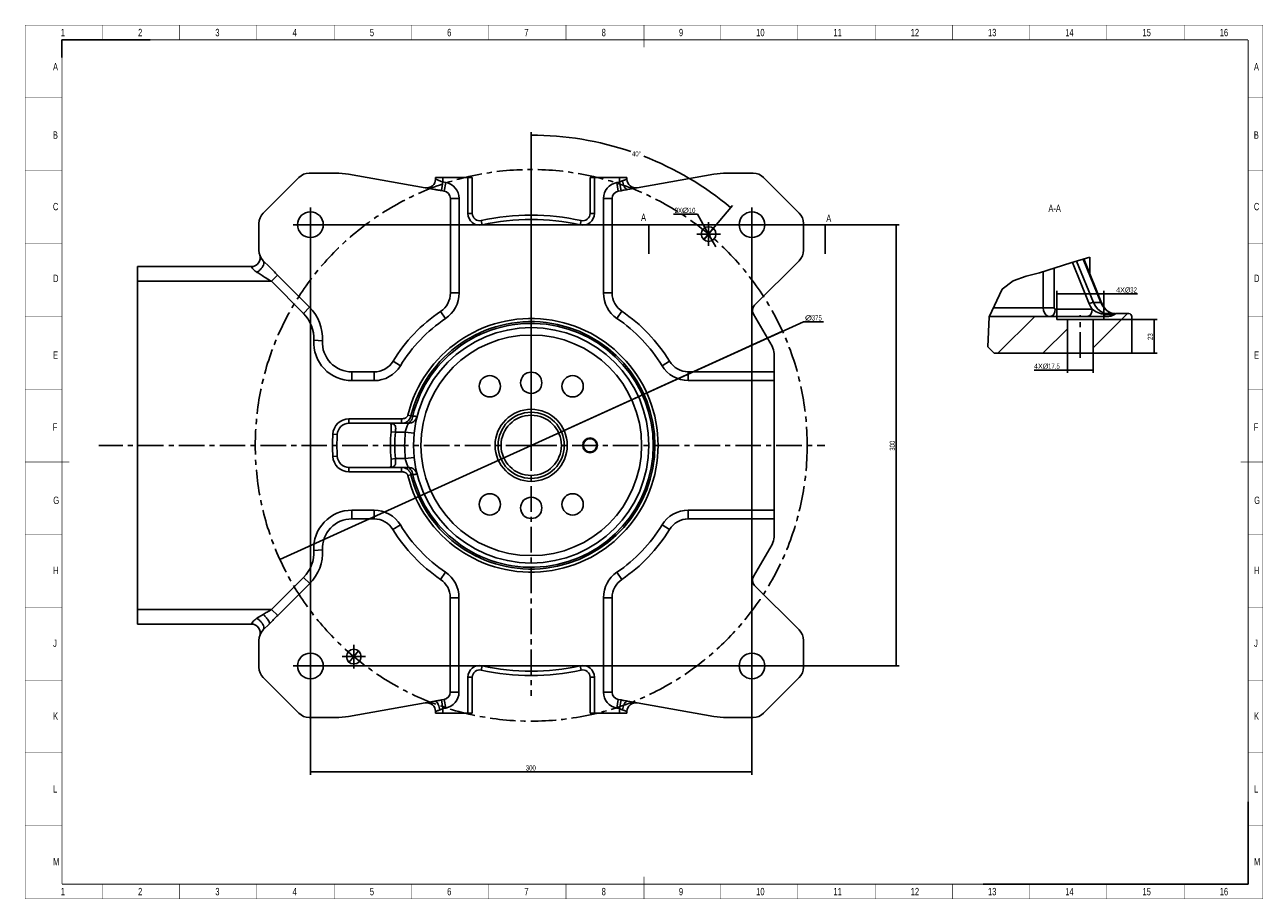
# Model space of a CAD drawing. Header units: millimetres. Extents: x 0 to 841, y 0 to 594.
import ezdxf

# ---------------------------------------------------------------- set-up
doc = ezdxf.new("R2010")
doc.units = ezdxf.units.MM
doc.header["$LTSCALE"] = 46.255
doc.linetypes.add('CENTER', pattern=[0.6, 0.375, -0.075, 0.075, -0.075])
doc.linetypes.add('PHANTOM', pattern=[0.8, 0.45, -0.05, 0.1, -0.05, 0.1, -0.05])
doc.layers.get('0').update_dxf_attribs({"linetype": 'CONTINUOUS'})
for name, color, linetype in [('02___PRT_ALL_AXES', 7, 'CONTINUOUS'), ('DEFAULT_1', 7, 'CENTER'), ('DEFAULT_3', 7, 'PHANTOM')]:
    doc.layers.add(name, color=color, linetype=linetype)
doc.styles.get("Standard").update_dxf_attribs({"font": 'txt', "width": 0.7})
doc.dimstyles.new('DIMSTYLE_1', dxfattribs={"dimtxt": 3.5, "dimasz": 3, "dimexe": 0.18, "dimexo": 0.0625, "dimgap": 0.09, "dimtad": 1, "dimdsep": 46, "dimtxsty": 'Standard', "dimblk": '_FILLED', "dimblk1": '_FILLED', "dimblk2": '_FILLED', "dimcen": 0.09, "dimclrt": 5, "dimadec": 0, "dimazin": 0, "dimtp": 0.01, "dimtm": 0.01, "dimtfac": 1, "dimtofl": 0, "dimtmove": 0, "dimatfit": 3, "dimldrblk": '_FILLED', "dimfxl": 1, "dimtolj": 1, "dimarcsym": 0})
doc.dimstyles.new('DIMSTYLE_2', dxfattribs={"dimtxt": 3.5, "dimasz": 3, "dimexe": 0.18, "dimexo": 0.0625, "dimgap": 0.09, "dimtad": 1, "dimtih": 1, "dimtoh": 1, "dimdsep": 46, "dimtxsty": 'Standard', "dimblk": '_FILLED', "dimblk1": '_FILLED', "dimblk2": '_FILLED', "dimcen": 0.09, "dimclrt": 5, "dimadec": 0, "dimazin": 0, "dimtp": 0.01, "dimtm": 0.01, "dimtfac": 1, "dimtofl": 0, "dimtmove": 0, "dimatfit": 3, "dimldrblk": '_FILLED', "dimfxl": 1, "dimtolj": 1, "dimarcsym": 0})
doc.dimstyles.new('DIMSTYLE_3', dxfattribs={"dimtxt": 3.5, "dimasz": 3, "dimexe": 0.18, "dimexo": 0.0625, "dimgap": 0.09, "dimtad": 0, "dimtih": 1, "dimtoh": 1, "dimdec": 1, "dimdsep": 46, "dimtxsty": 'Standard', "dimblk": '_FILLED', "dimblk1": '_FILLED', "dimblk2": '_FILLED', "dimcen": 0.09, "dimclrt": 5, "dimadec": 0, "dimazin": 0, "dimtp": 0.5, "dimtm": 0.5, "dimtfac": 1, "dimtdec": 1, "dimtofl": 0, "dimtmove": 0, "dimatfit": 3, "dimldrblk": '_FILLED', "dimfxl": 1, "dimtolj": 1, "dimarcsym": 0})

# ---------------------------------------------------------------- blocks, each defined once
blk = doc.blocks.new('_FILLED')
at = {"color": 0, "linetype": 'ByBlock'}
blk.add_solid([(0, 0), (-1, 0.12), (-1, -0.12)], dxfattribs=at)
blk = doc.blocks.new('*D0')
at = {"color": 2, "linetype": 'Continuous'}
for p, q in [((205.8, 458.33), (593.85, 458.33)), ((591.85, 458.33), (591.85, 308.33)), ((591.85, 158.33), (591.85, 308.33)), ((205.8, 158.33), (593.85, 158.33))]:
    blk.add_line(p, q, dxfattribs=at)
at = {"color": 2, "linetype": 'Continuous', "xscale": 3, "yscale": 3, "zscale": 3}
for p, rotation in [((591.85, 458.33), 90), ((591.85, 158.33), 270)]:
    blk.add_blockref('_FILLED', p, dxfattribs=dict(at, rotation=rotation))
at = {"color": 5, "linetype": 'Continuous', "width": 0.7}
blk.add_text('300', height=3.5, rotation=90, dxfattribs=at).set_placement((590.98, 304.65))
blk = doc.blocks.new('*D1')
at = {"color": 2, "linetype": 'Continuous'}
for p, q in [((193.85, 446.38), (193.85, 84.4)), ((493.85, 446.38), (493.85, 84.4)), ((193.85, 86.4), (343.85, 86.4)), ((493.85, 86.4), (343.85, 86.4))]:
    blk.add_line(p, q, dxfattribs=at)
at = {"color": 2, "linetype": 'Continuous', "xscale": 3, "yscale": 3, "zscale": 3, "rotation": 180}
blk.add_blockref('_FILLED', (193.85, 86.4), dxfattribs=at)
at = {"color": 2, "linetype": 'Continuous', "xscale": 3, "yscale": 3, "zscale": 3}
blk.add_blockref('_FILLED', (493.85, 86.4), dxfattribs=at)
at = {"color": 5, "linetype": 'Continuous', "width": 0.7}
blk.add_text('300', height=3.5, dxfattribs=at).set_placement((340.18, 87.27))
blk = doc.blocks.new('*D2')
at = {"color": 2, "linetype": 'Continuous'}
for p, q in [((456.79, 465.46), (440.62, 465.46)), ((440.62, 465.46), (456.79, 465.46)), ((464.38, 451.96), (456.79, 465.46)), ((461.92, 456.32), (461.92, 456.32)), ((461.92, 456.32), (464.38, 451.96)), ((466.83, 447.61), (464.38, 451.96)), ((464.38, 451.96), (469.28, 443.25)), ((466.83, 447.61), (466.83, 447.61))]:
    blk.add_line(p, q, dxfattribs=at)
at = {"color": 2, "linetype": 'Continuous', "xscale": 3, "yscale": 3, "zscale": 3}
for p, rotation in [((461.92, 456.32), 299.3529013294), ((466.83, 447.61), 119.3519521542)]:
    blk.add_blockref('_FILLED', p, dxfattribs=dict(at, rotation=rotation))
at = {"color": 5, "linetype": 'Continuous'}
for s, width, p in [('2X', 0.7, (441.32, 466.33)), ('%%c', 1.333333, (446.22, 466.33)), ('10', 0.7, (450.89, 466.33))]:
    blk.add_text(s, height=3.5, dxfattribs=dict(at, width=width)).set_placement(p)
blk = doc.blocks.new('*D3')
at = {"color": 2, "linetype": 'Continuous'}
for p, q in [((708.22, 370.69), (708.22, 357.53)), ((725.72, 370.69), (725.72, 357.53)), ((716.97, 359.53), (685.5, 359.53)), ((708.22, 359.53), (716.97, 359.53)), ((725.72, 359.53), (716.97, 359.53))]:
    blk.add_line(p, q, dxfattribs=at)
at = {"color": 2, "linetype": 'Continuous', "xscale": 3, "yscale": 3, "zscale": 3, "rotation": 180}
blk.add_blockref('_FILLED', (708.22, 359.53), dxfattribs=at)
at = {"color": 2, "linetype": 'Continuous', "xscale": 3, "yscale": 3, "zscale": 3}
blk.add_blockref('_FILLED', (725.72, 359.53), dxfattribs=at)
at = {"color": 5, "linetype": 'Continuous'}
for s, width, p in [('4X%%c', 0.911111, (685.5, 360.4)), ('17.5', 0.7, (695.06, 360.4))]:
    blk.add_text(s, height=3.5, dxfattribs=dict(at, width=width)).set_placement(p)
blk = doc.blocks.new('*D4')
at = {"color": 2, "linetype": 'Continuous'}
for p, q in [((700.97, 396.09), (700.97, 413.32)), ((732.97, 396.09), (732.97, 413.32)), ((700.97, 411.32), (716.97, 411.32)), ((732.97, 411.32), (716.97, 411.32)), ((716.97, 411.32), (755.77, 411.32))]:
    blk.add_line(p, q, dxfattribs=at)
at = {"color": 2, "linetype": 'Continuous', "xscale": 3, "yscale": 3, "zscale": 3, "rotation": 180}
blk.add_blockref('_FILLED', (700.97, 411.32), dxfattribs=at)
at = {"color": 2, "linetype": 'Continuous', "xscale": 3, "yscale": 3, "zscale": 3}
blk.add_blockref('_FILLED', (732.97, 411.32), dxfattribs=at)
at = {"color": 5, "linetype": 'Continuous'}
for s, width, p in [('4X%%c', 0.911111, (741.31, 412.2)), ('32', 0.7, (750.87, 412.2))]:
    blk.add_text(s, height=3.5, dxfattribs=dict(at, width=width)).set_placement(p)
blk = doc.blocks.new('*D5')
at = {"color": 2, "linetype": 'Continuous'}
for p, q in [((733.17, 393.89), (769.16, 393.89)), ((767.16, 393.89), (767.16, 382.39)), ((767.16, 370.89), (767.16, 382.39)), ((725.1, 370.89), (769.16, 370.89))]:
    blk.add_line(p, q, dxfattribs=at)
at = {"color": 2, "linetype": 'Continuous', "xscale": 3, "yscale": 3, "zscale": 3}
for p, rotation in [((767.16, 393.89), 90), ((767.16, 370.89), 270)]:
    blk.add_blockref('_FILLED', p, dxfattribs=dict(at, rotation=rotation))
at = {"color": 5, "linetype": 'Continuous', "width": 0.7}
blk.add_text('23', height=3.5, rotation=90, dxfattribs=at).set_placement((766.29, 379.94))
blk = doc.blocks.new('*D6')
at = {"color": 2, "linetype": 'Continuous'}
for p, q in [((343.85, 308.33), (528.83, 392.32)), ((528.83, 392.32), (542.54, 392.32)), ((542.54, 392.32), (528.83, 392.32)), ((514.58, 385.85), (343.85, 308.33)), ((173.13, 230.81), (343.85, 308.33))]:
    blk.add_line(p, q, dxfattribs=at)
at = {"color": 2, "linetype": 'Continuous', "xscale": 3, "yscale": 3, "zscale": 3}
for p, rotation in [((514.58, 385.85), 24.4217789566), ((173.13, 230.81), 204.4217789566)]:
    blk.add_blockref('_FILLED', p, dxfattribs=dict(at, rotation=rotation))
at = {"color": 5, "linetype": 'Continuous'}
for s, width, p in [('%%c', 1.333333, (529.83, 393.2)), ('375', 0.7, (534.49, 393.2))]:
    blk.add_text(s, height=3.5, dxfattribs=dict(at, width=width)).set_placement(p)
blk = doc.blocks.new('*D7')
at = {"color": 2, "linetype": 'Continuous'}
for p, q in [((343.85, 308.53), (343.85, 521.23)), ((461.21, 448.19), (480.7, 471.42))]:
    blk.add_line(p, q, dxfattribs=at)
for start, end in [(71.24315, 90), (50, 68.74695)]:
    blk.add_arc((343.85, 308.33), 210.9, start, end, dxfattribs=at)
for points in [[(346.86, 519.56), (343.85, 519.23), (346.85, 518.86)], [(476.88, 471.53), (479.42, 469.89), (477.33, 472.07)]]:
    blk.add_solid(points, dxfattribs=at)
at = {"color": 5, "linetype": 'Continuous', "width": 0.688889}
blk.add_text('40%%d', height=3.5, dxfattribs=at).set_placement((412.37, 504.76))

msp = doc.modelspace()

# ---------------------------------------------------------------- linework, layer by layer
at = {"color": 2, "linetype": 'Continuous'}
for p, q in [((85, 584), (25, 584)), ((25, 572), (25, 584)), ((689.154, 425.488), (710.428, 432.341)), ((710.428, 432.341), (723.47, 436.316)), ((671.44, 420.239), (680.07, 423.336)), ((680.07, 423.336), (689.154, 425.488)), ((654.938, 395.703), (663.888, 414.434)), ((663.888, 414.434), (671.44, 420.239)), ((654.04, 375.261), (654.938, 395.703)), ((654.917, 395.233), (655.573, 395.888)), ((661.021, 370.888), (686.021, 395.888)), ((725.72, 374.691), (748.918, 397.888)), ((691.469, 370.888), (708.22, 387.639)), ((658.443, 370.888), (654.04, 375.261)), ((831, 10), (831, 66)), ((651, 10), (831, 10))]:
    msp.add_line(p, q, dxfattribs=at)
at = {"color": 7, "linetype": 'Continuous'}
for p, q in [((185.924, 490.401), (161.782, 466.259)), ((192.995, 493.33), (211.047, 493.33)), ((219.729, 492.57), (278.228, 482.255)), ((278.853, 490.33), (278.853, 489.296)), ((278.853, 490.33), (303.853, 490.33)), ((303.853, 490.33), (303.853, 465.992)), ((383.853, 465.992), (383.853, 490.33)), ((383.853, 490.33), (408.853, 490.33)), ((408.853, 490.33), (408.853, 489.296)), ((409.477, 482.255), (467.976, 492.57)), ((476.659, 493.33), (494.711, 493.33)), ((525.924, 466.259), (501.782, 490.401)), ((282.824, 481.53), (284.735, 481.193)), ((402.984, 481.111), (404.88, 481.445)), ((288.937, 476.186), (288.937, 411.892)), ((398.853, 411.892), (398.853, 476.186)), ((158.853, 440.904), (158.853, 459.188)), ((423.753, 438.469), (423.753, 458.33)), ((528.853, 459.188), (528.853, 440.904)), ((543.498, 438.469), (543.498, 458.33)), ((76.353, 186.83), (76.353, 429.83)), ((76.353, 429.83), (153.678, 429.83)), ((165.974, 429.64), (161.782, 433.832)), ((525.924, 433.832), (495.669, 403.577)), ((719.26, 435.033), (731.409, 405.273)), ((723.47, 436.316), (723.47, 424.72)), ((193.275, 402.22), (171.483, 424.012)), ((732.387, 403.275), (731.409, 405.273)), ((494.874, 397.542), (507.513, 375.65)), ((655.026, 395.888), (736.163, 395.888)), ((700.97, 393.888), (700.97, 395.888)), ((732.97, 393.888), (732.97, 395.888)), ((740.899, 397.888), (735.167, 397.888)), ((736.075, 395.89), (735.9, 395.888)), ((738.398, 398.136), (736.136, 399.161)), ((736.426, 395.902), (737.663, 396.069)), ((740.237, 397.888), (738.398, 398.136)), ((749.97, 397.888), (741.584, 397.888)), ((751.97, 370.888), (751.97, 395.888)), ((700.97, 393.888), (732.97, 393.888)), ((708.22, 370.888), (708.22, 393.888)), ((725.72, 370.888), (725.72, 393.888)), ((508.853, 370.65), (508.853, 246.009)), ((658.443, 370.888), (751.97, 370.888)), ((237.082, 358.246), (222.046, 358.246)), ((508.853, 358.33), (450.623, 358.33)), ((260.456, 323.33), (220.05, 323.33)), ((220.05, 293.33), (260.456, 293.33)), ((237.082, 258.33), (222.046, 258.33)), ((450.623, 258.33), (508.853, 258.33)), ((507.513, 241.009), (494.874, 219.118)), ((193.335, 214.38), (171.601, 192.647)), ((495.669, 213.083), (525.924, 182.827)), ((288.853, 140.473), (288.853, 204.768)), ((398.853, 140.473), (398.853, 204.768)), ((76.353, 186.83), (153.678, 186.83)), ((161.782, 182.827), (165.974, 187.02)), ((158.853, 157.472), (158.853, 175.756)), ((528.853, 175.756), (528.853, 157.472)), ((161.782, 150.401), (185.924, 126.259)), ((303.853, 150.668), (303.853, 126.33)), ((383.853, 126.33), (383.853, 150.668)), ((501.782, 126.259), (525.924, 150.401)), ((282.825, 135.215), (284.721, 135.549)), ((404.88, 135.215), (402.984, 135.549)), ((278.228, 134.405), (219.729, 124.09)), ((278.853, 127.364), (278.853, 126.33)), ((278.853, 126.33), (303.853, 126.33)), ((383.853, 126.33), (408.853, 126.33)), ((408.853, 127.364), (408.853, 126.33)), ((467.976, 124.09), (409.477, 134.405)), ((211.047, 123.33), (192.995, 123.33)), ((494.711, 123.33), (476.659, 123.33))]:
    msp.add_line(p, q, dxfattribs=at)
at = {"color": 9, "linetype": 'Continuous'}
for p, q in [((283.853, 490.33), (283.853, 487.356)), ((300.853, 490.33), (300.853, 465.992)), ((386.853, 465.992), (386.853, 490.33)), ((403.853, 490.33), (403.853, 487.271)), ((282.824, 481.53), (283.852, 487.356)), ((285.763, 487.019), (283.853, 487.356)), ((285.763, 487.019), (284.735, 481.193)), ((401.957, 486.937), (403.853, 487.271)), ((402.984, 481.111), (401.957, 486.937)), ((404.88, 481.445), (403.853, 487.271)), ((294.853, 476.186), (288.937, 476.186)), ((294.853, 411.892), (294.853, 476.186)), ((392.937, 411.892), (392.937, 476.186)), ((398.853, 476.186), (392.937, 476.186)), ((303.853, 465.992), (300.853, 465.992)), ((383.853, 465.992), (386.853, 465.992)), ((309.936, 461.111), (310.586, 458.182)), ((377.769, 461.111), (377.119, 458.182)), ((723.075, 404.517), (711.573, 432.69)), ((725.941, 405.502), (714.48, 433.576)), ((718.987, 434.95), (731.009, 405.502)), ((167.301, 419.828), (171.483, 424.012)), ((691.675, 401.888), (691.675, 426.3)), ((699.195, 401.888), (699.195, 428.723)), ((76.353, 419.83), (167.299, 419.83)), ((167.299, 419.83), (189.092, 398.037)), ((294.853, 411.892), (288.937, 411.892)), ((398.853, 411.892), (392.937, 411.892)), ((731.009, 405.502), (725.941, 405.502)), ((189.092, 398.037), (193.275, 402.22)), ((285.613, 394.493), (282.3, 399.395)), ((405.453, 399.464), (402.14, 394.563)), ((699.195, 401.888), (657.893, 401.888)), ((725.063, 400.888), (699.909, 400.888)), ((740.096, 397.317), (734.177, 397.317)), ((735.864, 399.223), (737.998, 398.226)), ((738.637, 397.317), (737.91, 396.541)), ((737.998, 398.226), (740.235, 397.888)), ((196.085, 379.753), (201.993, 379.429)), ((255.019, 362.41), (249.966, 365.486)), ((437.811, 365.53), (432.758, 362.454)), ((222.046, 352.33), (222.046, 358.246)), ((237.082, 352.33), (237.082, 358.246)), ((450.623, 358.33), (450.623, 352.414)), ((222.046, 352.33), (237.082, 352.33)), ((508.853, 352.414), (450.623, 352.414)), ((262.141, 328.322), (260.081, 328.826)), ((263.366, 328.308), (262.141, 328.322)), ((220.05, 323.33), (220.05, 326.33)), ((255.838, 326.33), (220.05, 326.33)), ((255.838, 323.33), (255.838, 326.33)), ((212.063, 315.782), (209.068, 315.951)), ((248.596, 317.621), (251.582, 317.33)), ((251.582, 317.33), (258.325, 317.331)), ((258.325, 317.33), (264.292, 316.702)), ((212.063, 300.878), (209.068, 300.709)), ((248.596, 299.039), (251.582, 299.33)), ((258.325, 299.329), (251.582, 299.33)), ((258.325, 299.33), (264.292, 299.958)), ((220.05, 293.33), (220.05, 290.33)), ((220.05, 290.33), (255.838, 290.33)), ((255.838, 293.33), (255.838, 290.33)), ((262.141, 288.338), (260.081, 287.834)), ((262.141, 288.338), (263.366, 288.352)), ((222.046, 264.246), (222.046, 258.33)), ((237.082, 264.246), (222.046, 264.246)), ((237.082, 264.246), (237.082, 258.33)), ((450.623, 264.246), (508.853, 264.246)), ((450.623, 258.33), (450.623, 264.246)), ((254.948, 254.206), (249.894, 251.13)), ((437.811, 251.13), (432.758, 254.206)), ((196.169, 236.912), (202.076, 237.235)), ((285.566, 222.097), (282.253, 217.196)), ((405.453, 217.196), (402.14, 222.097)), ((189.151, 218.564), (167.418, 196.83)), ((189.151, 218.564), (193.335, 214.38)), ((294.769, 204.768), (288.853, 204.768)), ((294.769, 140.473), (294.769, 204.768)), ((398.853, 204.768), (392.937, 204.768)), ((392.937, 140.473), (392.937, 204.768)), ((76.353, 196.83), (167.418, 196.83)), ((167.418, 196.83), (171.601, 192.647)), ((161.731, 193.35), (157.539, 190.73)), ((309.936, 155.549), (310.586, 158.478)), ((377.769, 155.549), (377.119, 158.478)), ((303.853, 150.668), (300.853, 150.668)), ((300.853, 150.668), (300.853, 126.33)), ((383.853, 150.668), (386.853, 150.668)), ((386.853, 126.33), (386.853, 150.668)), ((283.853, 129.389), (282.825, 135.215)), ((285.748, 129.723), (284.721, 135.549)), ((294.769, 140.473), (288.853, 140.473)), ((398.853, 140.473), (392.937, 140.473)), ((402.984, 135.549), (401.957, 129.723)), ((404.88, 135.215), (403.853, 129.389)), ((283.853, 129.389), (285.748, 129.723)), ((283.853, 129.389), (283.853, 126.33)), ((403.853, 129.389), (401.957, 129.723)), ((403.853, 129.389), (403.853, 126.33))]:
    msp.add_line(p, q, dxfattribs=at)
at = {"color": 2, "linetype": 'Continuous', "const_width": 0.25}
for points in [[(0, 0), (0, 594)], [(0, 594), (841, 594)], [(52.5, 584), (52.5, 594)], [(105, 584), (105, 594)], [(157.5, 584), (157.5, 594)], [(210, 584), (210, 594)], [(262.5, 584), (262.5, 594)], [(315, 584), (315, 594)], [(367.5, 584), (367.5, 594)], [(472.5, 584), (472.5, 594)], [(525, 584), (525, 594)], [(577.5, 584), (577.5, 594)], [(630, 584), (630, 594)], [(682.5, 584), (682.5, 594)], [(735, 584), (735, 594)], [(787.5, 584), (787.5, 594)], [(841, 0), (841, 594)], [(0, 544.5), (25, 544.5)], [(831, 544.5), (841, 544.5)], [(0, 495), (25, 495)], [(831, 495), (841, 495)], [(0, 445.5), (25, 445.5)], [(831, 445.5), (841, 445.5)], [(0, 396), (25, 396)], [(831, 396), (841, 396)], [(0, 346.5), (25, 346.5)], [(831, 346.5), (841, 346.5)], [(0, 247.5), (25, 247.5)], [(831, 247.5), (841, 247.5)], [(0, 198), (25, 198)], [(831, 198), (841, 198)], [(0, 148.5), (25, 148.5)], [(831, 148.5), (841, 148.5)], [(0, 99.58), (25, 99.58)], [(831, 99.58), (841, 99.58)], [(0, 50.08), (25, 50.08)], [(831, 50.08), (841, 50.08)], [(52.5, 0), (52.5, 10)], [(105, 0), (105, 10)], [(157.5, 0), (157.5, 10)], [(210, 0), (210, 10)], [(262.5, 0), (262.5, 10)], [(315, 0), (315, 10)], [(367.5, 0), (367.5, 10)], [(472.5, 0), (472.5, 10)], [(525, 0), (525, 10)], [(577.5, 0), (577.5, 10)], [(630, 0), (630, 10)], [(682.5, 0), (682.5, 10)], [(735, 0), (735, 10)], [(787.5, 0), (787.5, 10)], [(0, 0), (841, 0)]]:
    msp.add_lwpolyline(points, dxfattribs=at)
at = {"color": 7, "linetype": 'Continuous', "const_width": 0.5}
for points in [[(420.5, 579), (420.5, 594)], [(25, 10), (25, 584)], [(25, 584), (831, 584)], [(831, 10), (831, 584)], [(0, 297), (30, 297)], [(826, 297), (841, 297)], [(25, 10), (831, 10)], [(420.5, 0), (420.5, 15)]]:
    msp.add_lwpolyline(points, dxfattribs=at)
at = {"color": 9, "linetype": 'Continuous'}
for points in [[(723.075, 404.517), (723.725, 404.94), (724.518, 405.283), (725.306, 405.483), (725.941, 405.502)], [(725.063, 400.888), (723.981, 402.61), (723.075, 404.517)], [(735.166, 397.888), (732.93, 398.226), (730.796, 399.222), (728.868, 400.824), (727.226, 402.952), (725.941, 405.502)], [(731.409, 405.273), (731.384, 405.319), (731.009, 405.502)], [(731.009, 405.502), (732.293, 402.953), (733.935, 400.825), (735.864, 399.223)], [(696.373, 395.888), (694.922, 396.182), (693.612, 397.034), (692.573, 398.362), (691.905, 400.034), (691.675, 401.888)], [(699.909, 400.888), (699.64, 398.975), (698.873, 397.353), (697.726, 396.269), (696.373, 395.888)], [(699.909, 400.888), (699.69, 400.937), (699.49, 401.079), (699.332, 401.3), (699.23, 401.579), (699.195, 401.888)], [(725.063, 400.888), (724.794, 398.975), (724.027, 397.353), (722.88, 396.269), (721.527, 395.888)], [(734.177, 397.317), (732.613, 397.43), (731.285, 397.696), (730.07, 398.07), (728.885, 398.551), (727.747, 399.121), (726.696, 399.74), (725.792, 400.346), (725.063, 400.888)], [(734.177, 397.317), (733.449, 396.541), (732.606, 396.054)], [(734.177, 397.317), (734.632, 397.74), (735.166, 397.888)], [(737.91, 396.541), (737.066, 396.054), (737.041, 396.05)], [(738.637, 397.317), (739.092, 397.74), (739.627, 397.888)]]:
    msp.add_lwpolyline(points, dxfattribs=at)
at = {"color": 7, "linetype": 'Continuous'}
for points in [[(736.136, 399.161), (734.085, 400.921), (732.37, 403.298)], [(736.426, 395.902), (736.251, 395.894), (736.075, 395.89)], [(737.663, 396.069), (738.943, 396.527), (740.096, 397.317)], [(740.096, 397.317), (740.777, 397.737), (741.584, 397.888)], [(246.846, 323.33), (247.222, 323.322), (248.121, 323.212), (248.421, 323.104), (248.43, 323.097), (248.516, 322.92), (248.674, 322.254), (248.764, 321.085), (248.741, 319.591), (248.626, 317.932), (248.597, 317.621)], [(248.597, 299.039), (248.636, 298.615), (248.746, 296.966), (248.762, 295.49), (248.665, 294.348), (248.507, 293.716), (248.429, 293.561), (248.417, 293.553), (248.084, 293.439), (247.152, 293.335), (246.842, 293.33)]]:
    msp.add_lwpolyline(points, dxfattribs=at)
for centre, radius in [((343.853, 308.33), 80), ((343.853, 308.33), 22.5), ((383.853, 308.33), 4.5)]:
    msp.add_circle(centre, radius, dxfattribs=at)
at = {"color": 9, "linetype": 'Continuous'}
for radius in [75, 24.5, 20.5]:
    msp.add_circle((343.853, 308.33), radius, dxfattribs=at)
at = {"color": 7, "linetype": 'Continuous'}
for centre, radius, start, end in [((192.995, 483.33), 10, 90, 135), ((211.047, 443.33), 50, 80, 90), ((272.853, 489.296), 6, 260, 359.999967), ((414.853, 489.296), 6, 180, 280), ((476.659, 443.33), 50, 90, 100), ((494.711, 483.33), 10, 45, 90), ((283.853, 476.186), 5.084, 0, 80), ((403.853, 476.186), 5, 100, 180), ((168.853, 459.188), 10, 135, 180), ((308.853, 465.992), 5, 180, 282.516354), ((343.853, 308.33), 156.5, 77.453184, 102.516354), ((378.853, 465.992), 5, 257.483646, 360), ((518.853, 459.188), 10, 0, 45), ((153.678, 435.83), 6, 270.003238, 18.488046), ((168.853, 440.904), 10, 180, 225), ((518.853, 440.904), 10, 315, 360), ((273.853, 411.892), 15.084, 304.055798, 360), ((413.853, 411.892), 15, 180, 235.944202), ((172.121, 381.066), 29.916, 356.862726, 45), ((343.853, 308.33), 109.916, 124.055798, 148.667749), ((343.853, 308.33), 110, 31.332251, 55.944202), ((499.204, 400.042), 5, 135, 210), ((749.97, 395.888), 2, 0, 90), ((222.046, 378.33), 20.084, 176.862726, 270), ((498.853, 370.65), 10, 0, 30), ((237.082, 373.33), 15.084, 270, 328.667748), ((450.623, 373.33), 15, 211.332251, 270), ((220.05, 315.33), 8, 90, 176.76384), ((260.456, 329.33), 6, 270.001006, 345.866509), ((343.853, 308.33), 132, 176.76384, 183.23616), ((343.853, 308.33), 95.708, 174.429023, 185.570968), ((383.853, 308.33), 5, 270, 268.963827), ((220.05, 301.33), 8, 183.236159, 270), ((260.456, 287.33), 6, 14.12911, 89.998099), ((222.046, 238.33), 20, 90, 183.137274), ((237.082, 243.33), 15, 31.332251, 90), ((450.623, 243.33), 15, 90, 148.667749), ((343.853, 308.33), 110, 211.332251, 235.944202), ((343.853, 308.33), 110, 304.055798, 328.667749), ((498.853, 246.009), 10, 330, 360), ((172.121, 235.594), 30, 315, 3.137274), ((499.204, 216.618), 5, 150, 225), ((273.853, 204.768), 15, 0, 55.944202), ((413.853, 204.768), 15, 124.055798, 180), ((153.679, 180.83), 6, 341.51239, 90.002273), ((168.853, 175.756), 10, 135, 180), ((518.853, 175.756), 10, 0, 45), ((168.853, 157.472), 10, 180, 225), ((308.853, 150.668), 5, 77.483647, 179.999999), ((343.853, 308.33), 156.5, 257.483646, 282.516354), ((378.853, 150.668), 5, 0, 102.516354), ((518.853, 157.472), 10, 315, 360), ((283.853, 140.473), 5, 280, 360), ((403.853, 140.473), 5, 180, 260), ((192.995, 133.33), 10, 225, 270), ((272.853, 127.364), 6, 359.999599, 100.00231), ((414.852, 127.364), 6, 79.99701, 180.000519), ((494.711, 133.33), 10, 270, 315), ((211.047, 173.33), 50, 270, 280), ((476.659, 173.33), 50, 260, 270)]:
    msp.add_arc(centre, radius, start, end, dxfattribs=at)
at = {"color": 9, "linetype": 'Continuous'}
for centre, radius, start, end in [((283.853, 476.186), 11, 0, 80), ((403.853, 476.186), 10.916, 100, 180), ((308.853, 465.992), 8, 180, 282.516354), ((378.853, 465.992), 8, 257.483646, 360), ((343.853, 308.33), 153.5, 77.483646, 102.516354), ((273.853, 411.892), 21, 304.055798, 360), ((413.853, 411.892), 20.916, 180, 235.944202), ((172.121, 381.066), 24, 356.862726, 45), ((343.853, 308.33), 104, 124.055798, 148.667749), ((343.853, 308.33), 86.243, 193.748062, 166.251938), ((343.853, 308.33), 84.121, 193.748062, 166.251937), ((343.853, 308.33), 82.929, 193.939914, 166.060086), ((343.853, 308.33), 104.084, 31.332251, 55.944202), ((222.046, 378.33), 26, 176.862726, 270), ((237.082, 373.33), 21, 270, 328.667749), ((450.623, 373.33), 20.916, 211.332251, 270), ((220.05, 315.33), 11, 90, 176.76384), ((343.853, 308.33), 135, 176.76384, 183.23616), ((343.853, 308.33), 92.708, 174.428924, 185.571056), ((343.853, 308.33), 86, 173.992521, 186.007479), ((220.05, 301.33), 11, 183.23616, 270), ((222.046, 238.33), 25.916, 90, 183.137274), ((237.082, 243.33), 20.916, 31.332251, 90), ((450.623, 243.33), 20.916, 90, 148.667749), ((343.853, 308.33), 104.084, 211.332251, 235.944202), ((343.853, 308.33), 104.084, 304.055798, 328.667749), ((172.121, 235.594), 24.084, 315, 3.137274), ((273.853, 204.768), 20.916, 0, 55.944202), ((413.853, 204.768), 20.916, 124.055798, 180), ((308.853, 150.668), 8, 77.483646, 180), ((343.853, 308.33), 153.5, 257.483646, 282.516354), ((378.853, 150.668), 8, 0, 102.516354), ((283.853, 140.473), 10.916, 280, 360), ((403.853, 140.473), 10.916, 180, 260)]:
    msp.add_arc(centre, radius, start, end, dxfattribs=at)
for points, start_tangent, end_tangent in [([(278.853, 489.296), (278.976, 489.248), (279.34, 489.106), (279.929, 488.878), (280.717, 488.573), (281.666, 488.205), (282.73, 487.792), (283.853, 487.356)], (0.9323946, -0.361442), (0.9321651, -0.3620335)), ([(403.853, 487.271), (404.599, 487.581), (405.302, 487.895), (405.936, 488.164)], (0.9323739, 0.3614953), (0.9319587, 0.3625645)), ([(405.936, 488.164), (406.917, 488.545), (407.734, 488.862), (408.345, 489.099), (408.724, 489.246), (408.853, 489.296)], (0.9325256, 0.361104), (0.932388, 0.3614591)), ([(409.477, 482.255), (408.637, 482.433), (407.775, 483.225), (406.984, 484.545), (406.348, 486.252), (405.936, 488.164)], (-0.9848098, -0.1736365), (-0.1442018, 0.9895483)), ([(153.678, 429.83), (153.806, 429.599), (154.209, 428.971), (154.922, 428.082), (156.006, 427.04), (157.539, 425.93)], (0.4702147, -0.8825521), (0.8480946, -0.5298448)), ([(157.539, 425.93), (159.09, 427.109), (160.468, 428.565), (161.517, 430.136), (162.122, 431.646), (162.213, 432.926), (161.782, 433.832)], (0.8468884, 0.5317707), (-0.7071052, 0.7071083)), ([(157.539, 425.93), (160.308, 424.199), (163.561, 422.166), (167.295, 419.83)], (0.8481405, -0.5297714), (0.8479749, -0.5300364)), ([(260.081, 328.826), (259.75, 328.08), (259.125, 327.394), (258.224, 326.833), (257.093, 326.46), (255.838, 326.33)], (-0.237386, -0.9714154), (-1, 0.0000003)), ([(262.141, 328.322), (261.649, 326.825), (260.72, 325.455), (259.383, 324.336), (257.707, 323.592), (255.838, 323.33)], (-0.179362, -0.9837831), (-1, -0.0000446)), ([(259.248, 323.33), (260.681, 323.694), (261.94, 324.74), (262.873, 326.343), (263.366, 328.308)], (1, 0.0000001), (0.1195348, 0.99283)), ([(266.274, 327.865), (266.084, 327.894), (265.52, 327.981), (264.603, 328.121), (263.366, 328.308)], (-0.9882919, 0.1525748), (-0.9889329, 0.1483633)), ([(251.582, 317.33), (251.759, 319.121), (251.693, 320.639), (251.312, 321.783), (250.568, 322.578), (249.466, 323.06), (248.151, 323.278), (246.846, 323.33)], (0.1450441, 0.9894252), (-0.9999994, 0.0010911)), ([(258.325, 317.331), (258.693, 318.825), (259.142, 320.249), (259.62, 321.503), (260.05, 322.487), (260.349, 323.116)], (0.2063236, 0.9784838), (0.4421051, 0.8969632)), ([(260.349, 323.116), (260.456, 323.33)], (0.4421051, 0.8969632), (0.4501471, 0.8929544)), ([(246.842, 293.33), (248.135, 293.38), (249.439, 293.593), (250.545, 294.066), (251.301, 294.859), (251.69, 296.005), (251.76, 297.529), (251.582, 299.33)], (0.9999996, 0.0009122), (-0.1450578, 0.9894232)), ([(260.227, 293.796), (260.049, 294.173), (259.619, 295.159), (259.142, 296.413), (258.692, 297.836), (258.325, 299.329)], (-0.4326588, 0.9015577), (-0.2063253, 0.9784835)), ([(255.838, 293.33), (256.912, 293.245), (257.868, 293.02), (258.708, 292.692), (259.436, 292.29), (260.06, 291.836), (260.587, 291.347), (261.024, 290.84), (261.377, 290.327), (261.657, 289.817), (261.872, 289.316), (262.031, 288.824), (262.141, 288.338)], (1, -0.0000206), (0.1787245, -0.9838992)), ([(255.838, 290.33), (256.561, 290.287), (257.204, 290.175), (257.769, 290.011), (258.259, 289.81), (258.679, 289.583), (259.034, 289.339), (259.328, 289.085), (259.566, 288.828), (259.754, 288.574), (259.899, 288.323), (260.006, 288.077), (260.081, 287.834)], (1, 0.0000245), (0.2376403, -0.9713532)), ([(259.248, 293.33), (260.681, 292.966), (261.94, 291.92), (262.872, 290.317), (263.366, 288.352)], (1, -0.0000194), (0.1195276, -0.9928309)), ([(260.456, 293.33), (260.349, 293.545), (260.227, 293.796)], (-0.4501136, 0.8929713), (-0.4326588, 0.9015577)), ([(263.366, 288.352), (264.603, 288.539), (265.52, 288.679), (266.084, 288.766), (266.274, 288.795)], (0.9889329, 0.1483633), (0.9882919, 0.1525749)), ([(167.418, 196.83), (164.425, 194.994), (161.731, 193.35)], (-0.8479954, -0.5300036), (-0.8478617, -0.5302175)), ([(157.539, 190.73), (156.142, 189.733), (155.024, 188.689), (154.251, 187.748), (153.816, 187.077), (153.678, 186.83)], (-0.8478753, -0.5301956), (-0.4706315, -0.8823299)), ([(157.539, 190.73), (159.09, 189.551), (160.468, 188.095), (161.517, 186.524), (162.122, 185.014), (162.213, 183.734), (161.782, 182.827)], (0.8469148, -0.5317287), (-0.7071233, -0.7070903)), ([(161.731, 193.35), (163.289, 191.844), (164.643, 190.262), (165.615, 188.811), (166.079, 187.681), (165.974, 187.02)], (0.7511206, -0.660165), (-0.7071022, -0.7071114)), ([(281.77, 128.496), (281.357, 130.408), (280.721, 132.115), (279.93, 133.435), (279.068, 134.227), (278.228, 134.405)], (-0.1442224, 0.9895453), (-0.9848056, -0.1736603)), ([(278.853, 127.364), (278.981, 127.414), (279.36, 127.561), (279.971, 127.798), (280.788, 128.115), (281.77, 128.496)], (0.932358, 0.3615363), (0.9325885, 0.3609415)), ([(281.77, 128.496), (282.404, 128.765), (283.105, 129.079), (283.853, 129.389)], (0.9319416, 0.3626083), (0.9323977, 0.3614339)), ([(405.936, 128.496), (405.301, 128.765), (404.599, 129.08), (403.853, 129.389)], (-0.9319559, 0.3625718), (-0.9323739, 0.3614953)), ([(409.477, 134.405), (408.637, 134.227), (407.775, 133.435), (406.984, 132.115), (406.348, 130.408), (405.936, 128.496)], (-0.9848056, 0.1736606), (-0.1442242, -0.989545)), ([(408.853, 127.364), (408.724, 127.414), (408.345, 127.561), (407.734, 127.798), (406.917, 128.115), (405.936, 128.496)], (-0.932388, 0.361459), (-0.9325257, 0.3611037))]:
    msp.add_spline(points, degree=3, dxfattribs=dict(at, start_tangent=start_tangent, end_tangent=end_tangent))
at = {"color": 7, "linetype": 'Continuous'}
for points, start_tangent, end_tangent in [([(278.228, 482.255), (280.56, 481.892), (282.824, 481.53)], (0.9848076, -0.1736492), (0.9848424, -0.1734515)), ([(404.88, 481.445), (406.313, 481.698), (407.845, 481.967), (409.477, 482.255)], (0.9848861, 0.1732032), (0.984899, 0.1731296)), ([(171.483, 424.012), (168.655, 426.895), (165.974, 429.64)], (-0.7070354, 0.7071781), (-0.7071063, 0.7071073)), ([(171.601, 192.647), (169.718, 190.764), (167.842, 188.889), (165.974, 187.02)], (-0.7071665, -0.707047), (-0.7070013, -0.7072122)), ([(278.228, 134.405), (279.859, 134.692), (281.391, 134.962), (282.825, 135.215)], (0.9848996, 0.1731267), (0.9848926, 0.1731661)), ([(409.477, 134.405), (407.847, 134.692), (406.315, 134.962), (404.88, 135.215)], (-0.9848994, 0.1731278), (-0.9848857, 0.1732058))]:
    msp.add_spline(points, degree=3, dxfattribs=dict(at, start_tangent=start_tangent, end_tangent=end_tangent))
for points in [[(423.403, 441.469), (423.753, 438.469), (424.103, 441.469)], [(543.148, 441.469), (543.498, 438.469), (543.848, 441.469)]]:
    msp.add_solid(points, dxfattribs=at)
at = {"layer": '02___PRT_ALL_AXES', "color": 7, "linetype": 'CENTER'}
for p, q in [((343.853, 308.33), (343.853, 485.619)), ((193.853, 458.33), (193.853, 470.08)), ((493.853, 458.33), (493.853, 470.08)), ((193.853, 458.33), (182.103, 458.33)), ((193.853, 458.33), (193.853, 446.58)), ((193.853, 458.33), (205.603, 458.33)), ((464.375, 451.963), (464.375, 459.963)), ((493.853, 458.33), (482.103, 458.33)), ((493.853, 458.33), (505.603, 458.33)), ((493.853, 458.33), (493.853, 446.58)), ((464.375, 451.963), (456.375, 451.963)), ((464.375, 451.963), (472.375, 451.963)), ((464.375, 451.963), (464.375, 443.963)), ((716.97, 367.888), (716.97, 396.888)), ((343.853, 308.33), (50.07, 308.33)), ((343.853, 308.33), (543.332, 308.33)), ((343.853, 308.33), (343.853, 137.984)), ((193.853, 158.33), (193.853, 170.08)), ((223.33, 164.697), (223.33, 172.697)), ((493.853, 158.33), (493.853, 170.08)), ((223.33, 164.697), (215.33, 164.697)), ((223.33, 164.697), (231.33, 164.697)), ((223.33, 164.697), (223.33, 156.697)), ((193.853, 158.33), (182.103, 158.33)), ((193.853, 158.33), (205.603, 158.33)), ((193.853, 158.33), (193.853, 146.58)), ((493.853, 158.33), (482.103, 158.33)), ((493.853, 158.33), (505.603, 158.33)), ((493.853, 158.33), (493.853, 146.58))]:
    msp.add_line(p, q, dxfattribs=at)
at = {"layer": '02___PRT_ALL_AXES', "color": 7, "linetype": 'Continuous'}
for centre, radius in [((193.853, 458.33), 8.75), ((493.853, 458.33), 8.75), ((464.375, 451.963), 5), ((315.747, 348.468), 7.25), ((343.853, 350.83), 7.25), ((371.958, 348.468), 7.25), ((315.747, 268.191), 7.25), ((343.853, 265.83), 7.25), ((371.958, 268.191), 7.25), ((223.33, 164.697), 5), ((193.853, 158.33), 8.75), ((493.853, 158.33), 8.75)]:
    msp.add_circle(centre, radius, dxfattribs=at)
at = {"layer": 'DEFAULT_1', "color": 7, "linetype": 'CENTER'}
for p, q in [((464.375, 451.963), (467.666, 455.885)), ((464.375, 451.963), (461.085, 448.041)), ((223.33, 164.697), (226.621, 168.618)), ((223.33, 164.697), (220.039, 160.775))]:
    msp.add_line(p, q, dxfattribs=at)
msp.add_circle((343.853, 308.33), 187.5, dxfattribs=at)
at = {"layer": 'DEFAULT_3', "color": 2, "linetype": 'PHANTOM'}
msp.add_line((543.498, 458.33), (423.753, 458.33), dxfattribs=at)

# ---------------------------------------------------------------- texts
at = {"color": 5, "linetype": 'Continuous', "width": 0.7}
for s, p in [('1', (24.245, 586.459)), ('2', (76.745, 586.459)), ('3', (129.245, 586.459)), ('4', (181.745, 586.459)), ('5', (234.245, 586.459)), ('6', (286.745, 586.459)), ('7', (339.245, 586.459)), ('8', (391.745, 586.459)), ('9', (444.245, 586.459)), ('10', (496.745, 586.459)), ('11', (549.245, 586.459)), ('12', (601.745, 586.459)), ('13', (654.245, 586.459)), ('14', (706.745, 586.459)), ('15', (759.245, 586.459)), ('16', (811.745, 586.459)), ('A', (18.938, 563.194)), ('A', (834.938, 563.194)), ('B', (18.889, 516.779)), ('B', (834.889, 516.779)), ('C', (18.909, 468.142)), ('A-A', (695.281, 466.976)), ('C', (834.909, 468.142)), ('D', (19.014, 419.358)), ('D', (835.014, 419.358)), ('E', (19.002, 367.219)), ('E', (835.002, 367.219)), ('F', (18.76, 318.293)), ('F', (834.76, 318.293)), ('G', (19.103, 268.458)), ('G', (835.103, 268.458)), ('H', (18.993, 220.781)), ('H', (834.993, 220.781)), ('J', (18.993, 171.281)), ('J', (834.993, 171.281)), ('K', (18.993, 121.781)), ('K', (834.993, 121.781)), ('L', (18.993, 72.281)), ('L', (834.993, 72.281)), ('M', (18.993, 22.781)), ('M', (834.993, 22.781)), ('1', (24.245, 2.459)), ('2', (76.745, 2.459)), ('3', (129.245, 2.459)), ('4', (181.745, 2.459)), ('5', (234.245, 2.459)), ('6', (286.745, 2.459)), ('7', (339.245, 2.459)), ('8', (391.745, 2.459)), ('9', (444.245, 2.459)), ('10', (496.745, 2.459)), ('11', (549.245, 2.459)), ('12', (601.745, 2.459)), ('13', (654.245, 2.459)), ('14', (706.745, 2.459)), ('15', (759.245, 2.459)), ('16', (811.745, 2.459))]:
    msp.add_text(s, height=5, dxfattribs=at).set_placement(p)
at = {"color": 7, "linetype": 'Continuous', "width": 0.7}
for p in [(418.503, 460.83), (544.352, 460.19)]:
    msp.add_text('A', height=5, dxfattribs=at).set_placement(p)

# ---------------------------------------------------------------- dimensions: what is measured, and where the dimension line sits
at = {"color": 2, "linetype": 'Continuous'}
dim = msp.add_angular_dim_2l(base=(415.986, 506.515), line1=((461.213, 448.195), (480.705, 471.424)), line2=((343.853, 521.234), (343.853, 308.53)), dimstyle='DIMSTYLE_3', dxfattribs=at)
dim.commit()
dim.dimension.update_dxf_attribs({"geometry": '*D7', "text_midpoint": (415.986, 506.515), "dimtype": 162})
dim = msp.add_diameter_dim_2p(p1=(461.925, 456.321), p2=(466.826, 447.605), text='2X<>', dimstyle='DIMSTYLE_2', dxfattribs=at)
dim.commit()
dim.dimension.update_dxf_attribs({"geometry": '*D2', "text_midpoint": (448.553, 468.083), "dimtype": 163})
for base, p1, p2, picture, middle in [((591.851, 158.33), (205.803, 458.33), (205.803, 158.33), '*D0', (589.226, 308.33)), ((767.161, 370.888), (733.17, 393.888), (725.099, 370.888), '*D5', (764.536, 382.388))]:
    dim = msp.add_linear_dim(base=base, p1=p1, p2=p2, angle=270, dimstyle='DIMSTYLE_1', dxfattribs=at)
    dim.commit()
    dim.dimension.update_dxf_attribs({"geometry": picture, "text_midpoint": middle, "dimtype": 160})
dim = msp.add_linear_dim(base=(493.853, 86.395), p1=(193.853, 446.38), p2=(493.853, 446.38), dimstyle='DIMSTYLE_1', dxfattribs=at)
dim.commit()
dim.dimension.update_dxf_attribs({"geometry": '*D1', "text_midpoint": (343.853, 89.02), "dimtype": 160})
for base, p1, p2, picture, middle in [((732.97, 411.322), (700.97, 396.088), (732.97, 396.088), '*D4', (748.539, 413.947)), ((725.72, 359.526), (708.22, 370.688), (725.72, 370.688), '*D3', (695.182, 362.151))]:
    dim = msp.add_linear_dim(base=base, p1=p1, p2=p2, text='4X%%c<>', dimstyle='DIMSTYLE_1', dxfattribs=at)
    dim.commit()
    dim.dimension.update_dxf_attribs({"geometry": picture, "text_midpoint": middle, "dimtype": 160})
dim = msp.add_diameter_dim_2p(p1=(514.576, 385.852), p2=(173.129, 230.808), dimstyle='DIMSTYLE_2', dxfattribs=at)
dim.commit()
dim.dimension.update_dxf_attribs({"geometry": '*D6', "text_midpoint": (535.834, 394.947), "dimtype": 163})

doc.saveas('drawing.dxf')
